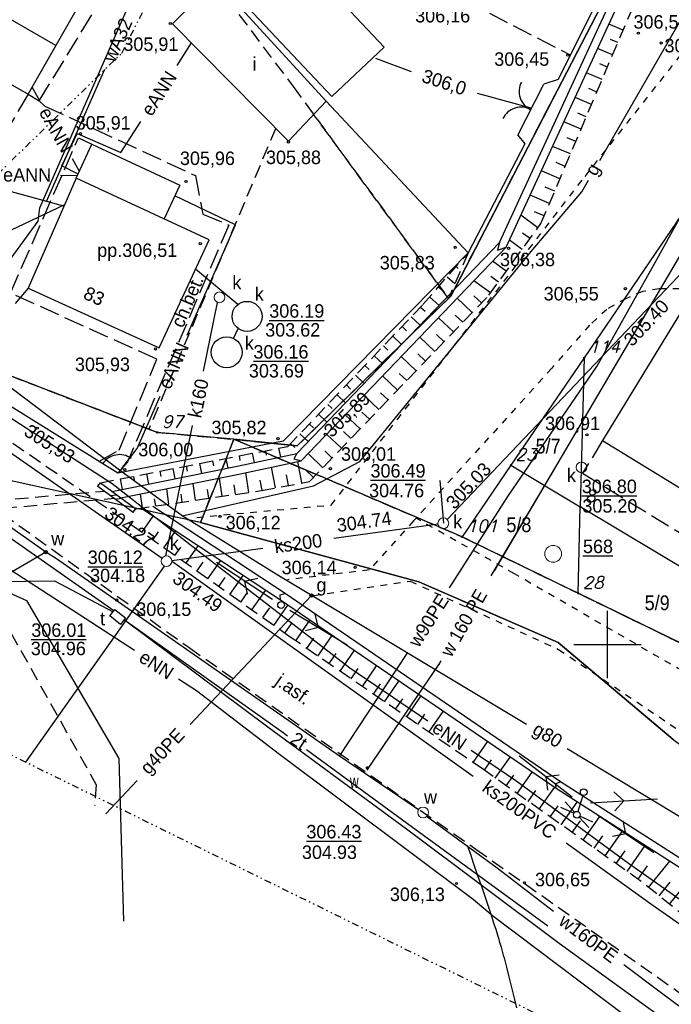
# Model space of a CAD drawing. Extents: x 4615668 to 9294084, y 5331114 to 10688993.
# Tile 38 of 181: x 4655501 to 4655550, y 5334986 to 5335059. Entities that reach past the tile are written whole.
import ezdxf
from ezdxf.enums import TextEntityAlignment as Align

# ---------------------------------------------------------------- set-up
doc = ezdxf.new("R2010")
doc.units = 0
doc.header["$MEASUREMENT"] = 0
for name, pattern in [('CHODNIK', [2, 1.5, -0.5]), ('DASHDOT', [25.4, 12.7, -6.35, 0, -6.35]), ('DIVIDE', [1.25, 0.5, -0.25, 0, -0.25, 0, -0.25]), ('DROGA', [1, 0.5, -0.5]), ('GEN7', [13.75, 9.75, -1.5, 1, -1.5]), ('JEZDNIA', [1.5, 1, -0.5]), ('KONTUR', [1.5, 1, -0.5]), ('PRZEPUST', [1.5, 1, -0.5]), ('SKARPA1', [1.5, 1, -0.5]), ('UZYTEK', [1.5, 1, -0.5]), ('WARSTWICA', [3, 2, -1])]:
    doc.linetypes.add(name, pattern=pattern)
for name, color, linetype in [('1', 7, 'Continuous'), ('11', 7, 'Continuous'), ('12', 7, 'Continuous'), ('13', 7, 'Continuous'), ('14', 7, 'Continuous'), ('15', 7, 'Continuous'), ('16', 7, 'Continuous'), ('17', 7, 'Continuous'), ('18', 7, 'Continuous'), ('19', 7, 'Continuous'), ('2', 7, 'Continuous'), ('21', 7, 'Continuous'), ('22', 7, 'Continuous'), ('23', 7, 'Continuous'), ('24', 7, 'Continuous'), ('25', 7, 'Continuous'), ('26', 7, 'Continuous'), ('27', 7, 'Continuous'), ('28', 7, 'Continuous'), ('3', 7, 'Continuous'), ('31', 7, 'Continuous'), ('32', 7, 'Continuous'), ('36', 7, 'Continuous'), ('38', 7, 'Continuous'), ('45', 7, 'Continuous'), ('5', 7, 'Continuous'), ('50', 7, 'Continuous'), ('51', 7, 'Continuous'), ('52', 7, 'Continuous'), ('55', 7, 'Continuous'), ('56', 7, 'Continuous'), ('57', 7, 'Continuous'), ('58', 7, 'Continuous'), ('59', 7, 'Continuous'), ('60', 7, 'Continuous'), ('61', 7, 'Continuous'), ('7', 4, 'GEN7'), ('9', 7, 'Continuous'), ('SZNPS_121', 7, 'Continuous'), ('UKKPA_506', 7, 'Continuous')]:
    doc.layers.add(name, color=color, linetype=linetype)
doc.styles.add('ITALICT', font='ITALICT', dxfattribs={"height": 0.2})
doc.styles.add('txt', font='TXT', dxfattribs={"height": 0.2})

# ---------------------------------------------------------------- blocks, each defined once
blk = doc.blocks.new('203')
at = {"layer": '57', "color": 3, "linetype": 'Continuous'}
blk.add_circle((0, 0), 0.045, dxfattribs=at)
blk = doc.blocks.new('*M2222')
at = {"layer": '60', "color": 7, "linetype": 'Continuous'}
for p, q in [((200, 197.5), (200, 202.5)), ((197.5, 200), (202.5, 200))]:
    blk.add_line(p, q, dxfattribs=at)
blk = doc.blocks.new('MSZ')
at = {"layer": '22', "color": 7, "linetype": 'Continuous'}
blk.add_circle((0, 0), 0.25, dxfattribs=at)
blk = doc.blocks.new('SEN')
at = {"layer": '22', "color": 1, "linetype": 'Continuous'}
for p, q in [((0.75, 0), (5.75, 0)), ((3.25, 0), (2.543, 0.707)), ((3.25, 0), (2.543, -0.707))]:
    blk.add_line(p, q, dxfattribs=at)
blk = doc.blocks.new('SL')
at = {"layer": '22', "color": 1, "linetype": 'Continuous'}
for p, q in [((-1.272, 0.256), (-0.245, 0.05)), ((1.281, 0.256), (0.245, 0.048)), ((-0.246, -0.05), (-1.272, -0.255)), ((0.245, -0.048), (1.281, -0.256))]:
    blk.add_line(p, q, dxfattribs=at)
blk.add_circle((0, 0), 0.25, dxfattribs=at)
blk = doc.blocks.new('SLU')
at = {"layer": '22', "color": 1, "linetype": 'Continuous'}
blk.add_circle((0, 0), 0.25, dxfattribs=at)
blk = doc.blocks.new('KL')
at = {"layer": 'UKKPA_506', "color": 7, "linetype": 'Continuous', "lineweight": 13}
blk.add_circle((0, 0), 0.4, dxfattribs=at)
blk = doc.blocks.new('BR')
at = {"layer": '38', "color": 97, "linetype": 'Continuous'}
for centre, start, end in [((-1.499, 0.053), 357.959, 90.56156), ((1.495, 0.058), 89.62231, 182.22487)]:
    blk.add_arc(centre, 1.5, start, end, dxfattribs=at)
blk = doc.blocks.new('PO')
at = {"layer": 'SZNPS_121', "color": 7, "linetype": 'Continuous', "lineweight": 13}
for radius in [0.625, 0.01]:
    blk.add_circle((0, 0), radius, dxfattribs=at)
blk = doc.blocks.new('WYS')
at = {"layer": '52', "color": 67, "linetype": 'Continuous'}
blk.add_circle((0, 0), 0.08, dxfattribs=at)
blk = doc.blocks.new('A')
at = {"layer": '26', "color": 165, "linetype": 'Continuous'}
blk.add_circle((0, 0), 0.125, dxfattribs=at)
blk = doc.blocks.new('*M2262')
at = {"layer": '25', "color": 165, "linetype": 'Continuous'}
blk.add_lwpolyline([(0.5, 0), (0.49, 0.08), (0.48, 0.15), (0.45, 0.23), (0.4, 0.29), (0.35, 0.35), (0.29, 0.4), (0.23, 0.45), (0.15, 0.48), (0.08, 0.49), (0, 0.5), (-0.08, 0.49), (-0.16, 0.48), (-0.23, 0.45), (-0.29, 0.4), (-0.35, 0.35), (-0.41, 0.29), (-0.45, 0.23), (-0.48, 0.15), (-0.49, 0.08), (-0.5, 0), (-0.49, -0.08), (-0.47, -0.16), (-0.44, -0.23), (-0.4, -0.3), (-0.35, -0.35), (-0.29, -0.41), (-0.23, -0.45), (-0.15, -0.48), (-0.08, -0.49), (0, -0.5), (0.08, -0.49), (0.16, -0.47), (0.23, -0.44), (0.3, -0.4), (0.36, -0.35), (0.41, -0.29), (0.45, -0.22), (0.48, -0.15), (0.49, -0.08), (0.5, 0)], dxfattribs=at)
blk.add_lwpolyline([(0.5, 0), (0.49, 0.08), (0.48, 0.15), (0.45, 0.23), (0.4, 0.29), (0.35, 0.35), (0.29, 0.4), (0.23, 0.45), (0.15, 0.48), (0.08, 0.49), (0, 0.5), (-0.08, 0.49), (-0.16, 0.48), (-0.23, 0.45), (-0.29, 0.4), (-0.35, 0.35), (-0.41, 0.29), (-0.45, 0.23), (-0.48, 0.15), (-0.49, 0.08), (-0.5, 0), (-0.49, -0.08), (-0.47, -0.16), (-0.44, -0.23), (-0.4, -0.3), (-0.35, -0.35), (-0.29, -0.41), (-0.23, -0.45), (-0.15, -0.48), (-0.08, -0.49), (0, -0.5), (0.08, -0.49), (0.16, -0.47), (0.23, -0.44), (0.3, -0.4), (0.36, -0.35), (0.41, -0.29), (0.45, -0.22), (0.48, -0.15), (0.49, -0.08), (0.5, 0)], dxfattribs=at)
for p in [(-0.49, 0.08), (-0.48, 0.15), (-0.45, 0.23), (-0.41, 0.29), (-0.35, 0.35), (-0.29, 0.4), (-0.23, 0.45), (-0.16, 0.48), (-0.08, 0.49), (0, 0.5), (0.08, 0.49), (0.15, 0.48), (0.23, 0.45), (0.29, 0.4), (0.35, 0.35), (0.4, 0.29), (0.45, 0.23), (0.48, 0.15), (0.49, 0.08), (0.5, 0), (-0.5, 0), (-0.49, -0.08), (-0.47, -0.16), (-0.44, -0.23), (-0.4, -0.3), (-0.35, -0.35), (-0.29, -0.41), (-0.23, -0.45), (-0.15, -0.48), (-0.08, -0.49), (0, -0.5), (0.08, -0.49), (0.16, -0.47), (0.23, -0.44), (0.3, -0.4), (0.36, -0.35), (0.41, -0.29), (0.45, -0.22), (0.48, -0.15), (0.49, -0.08)]:
    blk.add_point(p, dxfattribs=at)
blk = doc.blocks.new('800')
at = {"layer": '25', "color": 165, "linetype": 'Continuous'}
blk.add_blockref('*M2262', (0, 0), dxfattribs=at)

msp = doc.modelspace()

# ---------------------------------------------------------------- linework, layer by layer
at = {"layer": '1', "color": 2, "linetype": 'Continuous'}
msp.add_lwpolyline([(4655571.807, 5335174.145), (4655569.667, 5335161.091), (4655568.346, 5335144.466), (4655555.432, 5335084.469), (4655547.43, 5335066.133), (4655533.316, 5335038.905), (4655521.902, 5335027.782), (4655517.201, 5335028.272), (4655514.7, 5335022.081), (4655530.938, 5335017.674), (4655541.301, 5335013.166), (4655549.855, 5335005.978), (4655563.49, 5334996.06), (4655569.284, 5334987.851), (4655569.726, 5334980.84)], dxfattribs=at)
at = {"layer": '11', "color": 7, "linetype": 'Continuous'}
msp.add_line((4655503.965, 5335057.532), (4655495.925, 5335062.133), dxfattribs=at)
at = {"layer": '11', "color": 2, "linetype": 'Continuous'}
for points in [[(4655493.851, 5335058.508), (4655501.891, 5335053.907), (4655508.919, 5335066.188), (4655500.879, 5335070.789)], [(4655505.47, 5335047.67), (4655501.899, 5335039.495), (4655511.638, 5335035.061), (4655515.357, 5335043.082)]]:
    msp.add_lwpolyline(points, close=True, dxfattribs=at)
at = {"layer": '13', "color": 7, "linetype": 'Continuous'}
for points in [[(4655516.139, 5335062.584), (4655524.471, 5335053.736), (4655528.361, 5335057.399), (4655520.029, 5335066.247)], [(4655515.84, 5335062.356), (4655524.044, 5335053.379), (4655521.247, 5335050.424), (4655512.633, 5335059.14)], [(4655551.024, 5335038.679), (4655544.607, 5335028.185), (4655555.081, 5335021.78), (4655561.598, 5335032.359)]]:
    msp.add_lwpolyline(points, close=True, dxfattribs=at)
at = {"layer": '15', "color": 62, "linetype": 'Continuous'}
msp.add_lwpolyline([(4655505.47, 5335047.67), (4655506.641, 5335050.194), (4655513.175, 5335047.162), (4655512.004, 5335044.638)], dxfattribs=at)
at = {"layer": '16', "color": 7, "linetype": 'CHODNIK'}
msp.add_line((4655501.899, 5335039.495), (4655496.57, 5335033.217), dxfattribs=at)
for points in [[(4655501.891, 5335053.907), (4655502.707, 5335053.404), (4655510.825, 5335066.614), (4655499.522, 5335073.002)], [(4655539.879, 5335071.071), (4655534.41, 5335060.843), (4655542.203, 5335056.827)], [(4655501.891, 5335053.907), (4655497.012, 5335045.669), (4655495.255, 5335046.712)], [(4655502.707, 5335053.404), (4655503.13, 5335053.028), (4655514.343, 5335047.857), (4655514.879, 5335044.994), (4655516.812, 5335044.186), (4655509.279, 5335026.588), (4655508.564, 5335025.76)], [(4655507.165, 5335026.63), (4655508.669, 5335027.466), (4655511.473, 5335034.22), (4655500.582, 5335039.133), (4655505.639, 5335050.675), (4655506.641, 5335050.194)], [(4655544.607, 5335028.185), (4655543.117, 5335025.748), (4655553.591, 5335019.343), (4655555.081, 5335021.78)]]:
    msp.add_lwpolyline(points, dxfattribs=at)
at = {"layer": '16', "color": 7, "linetype": 'JEZDNIA'}
for points in [[(4655574.216, 5334971.294), (4655568.149, 5334978.724), (4655566.361, 5334980.71), (4655555.633, 5334988.844), (4655547.478, 5334995.427), (4655535.741, 5335003.736), (4655521.389, 5335013.581), (4655510.225, 5335021.443), (4655497.402, 5335030.267), (4655489.739, 5335035.967), (4655482.906, 5335040.515)], [(4655481.329, 5335036.02), (4655489.63, 5335029.871), (4655497.549, 5335024.491), (4655513.871, 5335012.793), (4655535.174, 5334997.826), (4655550.604, 5334986.964), (4655562.53, 5334976.482), (4655570.512, 5334969.116)], [(4655493.473, 5335014.768), (4655493.979, 5335014.387), (4655496.173, 5335014.176), (4655499.884, 5335015.191), (4655506.965, 5335002.597), (4655506.838, 5335001.032)]]:
    msp.add_lwpolyline(points, dxfattribs=at)
at = {"layer": '17', "color": 97, "linetype": 'DROGA'}
for points in [[(4655514.429, 5335022.473), (4655524.429, 5335023.389), (4655543.297, 5335047.802), (4655552.551, 5335059.499)], [(4655554.665, 5335057.636), (4655552.727, 5335051.904), (4655555.112, 5335044.521), (4655556.127, 5335041.976), (4655557.272, 5335040.322), (4655563.922, 5335036.198), (4655562.044, 5335033.092), (4655561.952, 5335032.99), (4655551.547, 5335039.252), (4655550.337, 5335039.454), (4655548.815, 5335039.454), (4655547.568, 5335039.241), (4655546.334, 5335038.715), (4655544.918, 5335037.926), (4655543.632, 5335036.742), (4655540.825, 5335033.558), (4655530.557, 5335022.215), (4655527.264, 5335018.563), (4655521.189, 5335017.835)], [(4655573.014, 5334987.373), (4655566.866, 5334999.672), (4655553.13, 5335009.561), (4655538.053, 5335018.277), (4655530.738, 5335022.415)], [(4655523.14, 5335016.675), (4655530.3, 5335017.731), (4655541.335, 5335012.658), (4655551.543, 5335005.812), (4655563.622, 5334997.128), (4655569.454, 5334988.03), (4655569.35, 5334980.77), (4655570.735, 5334975.557)]]:
    msp.add_lwpolyline(points, dxfattribs=at)
at = {"layer": '19', "color": 172, "linetype": 'Continuous'}
for p, q in [((4655507.09, 5335024.8), (4655507.268, 5335025.042)), ((4655507.09, 5335024.8), (4655509.717, 5335022.859)), ((4655507.268, 5335025.042), (4655509.895, 5335023.101)), ((4655508.055, 5335024.087), (4655508.475, 5335024.15)), ((4655508.396, 5335023.835), (4655508.816, 5335023.898)), ((4655509.717, 5335022.859), (4655509.895, 5335023.101))]:
    msp.add_line(p, q, dxfattribs=at)
at = {"layer": '19', "color": 172, "linetype": 'PRZEPUST'}
for p, q in [((4655497.937, 5335023.581), (4655507.592, 5335024.429)), ((4655498.578, 5335023.02), (4655508.309, 5335023.899))]:
    msp.add_line(p, q, dxfattribs=at)
at = {"layer": '19', "color": 172, "linetype": 'Continuous'}
for p in [(4655507.09, 5335024.8), (4655509.717, 5335022.859)]:
    msp.add_point(p, dxfattribs=at)
at = {"layer": '2', "color": 5, "linetype": 'Continuous'}
for p, q in [((4655533.316, 5335038.905), (4655547.43, 5335066.133)), ((4655547.43, 5335066.133), (4655533.316, 5335038.905)), ((4655550.511, 5335045.013), (4655543.232, 5335034.334)), ((4655521.902, 5335027.782), (4655533.316, 5335038.905)), ((4655533.316, 5335038.905), (4655521.902, 5335027.782)), ((4655511.499, 5335028.783), (4655487.932, 5335037.855)), ((4655543.232, 5335034.334), (4655537.785, 5335026.349)), ((4655543.232, 5335034.334), (4655542.944, 5335023.254)), ((4655517.201, 5335028.272), (4655511.499, 5335028.783)), ((4655517.201, 5335028.272), (4655514.7, 5335022.081)), ((4655517.201, 5335028.272), (4655514.7, 5335022.081)), ((4655534.156, 5335021.027), (4655517.201, 5335028.272)), ((4655517.201, 5335028.272), (4655521.902, 5335027.782)), ((4655521.902, 5335027.782), (4655517.201, 5335028.272)), ((4655537.785, 5335026.349), (4655534.156, 5335021.027)), ((4655537.785, 5335026.349), (4655542.944, 5335023.254)), ((4655514.7, 5335022.081), (4655498.465, 5335025.672)), ((4655542.787, 5335016.832), (4655542.944, 5335023.254)), ((4655557.779, 5335014.363), (4655542.944, 5335023.254)), ((4655530.938, 5335017.674), (4655514.7, 5335022.081)), ((4655534.156, 5335021.027), (4655542.787, 5335016.832)), ((4655541.301, 5335013.166), (4655530.938, 5335017.674)), ((4655555.46, 5335010.672), (4655542.787, 5335016.832)), ((4655549.855, 5335005.978), (4655541.301, 5335013.166))]:
    msp.add_line(p, q, dxfattribs=at)
at = {"layer": '21', "color": 1, "linetype": 'Continuous'}
for p, q in [((4655512.966, 5335056.045), (4655514.041, 5335057.715)), ((4655502.761, 5335053.419), (4655502.192, 5335054.432)), ((4655505.705, 5335048.176), (4655505.185, 5335049.103)), ((4655504.299, 5335047.886), (4655505.567, 5335047.878))]:
    msp.add_line(p, q, dxfattribs=at)
for points in [[(4655505.61, 5335047.972), (4655504.407, 5335048.575), (4655505.551, 5335050.981), (4655508.798, 5335049.574), (4655510.285, 5335051.884)], [(4655513.714, 5335036.002), (4655517.313, 5335044.194), (4655512.797, 5335046.348)], [(4655508.856, 5335026.098), (4655510.008, 5335027.582), (4655511.722, 5335031.471)], [(4655499.62, 5335030.482), (4655508.15, 5335024.984), (4655514.735, 5335019.844), (4655525.819, 5335011.284), (4655531.614, 5335007.359)], [(4655509.801, 5335012.57), (4655499.194, 5335019.443), (4655488.616, 5335016.608), (4655480.753, 5335013.473)], [(4655556.287, 5334982.768), (4655553.03, 5334980.375), (4655536.426, 5334992.86), (4655534.982, 5334994.079), (4655520.584, 5335004.848), (4655514.417, 5335009.579), (4655513.074, 5335010.449)], [(4655534.843, 5335005.172), (4655538.155, 5335002.928), (4655546.522, 5334996.775), (4655558.252, 5334988.545), (4655561.685, 5334988.991), (4655563.102, 5334991.224), (4655562.9, 5334993.498), (4655561.24, 5334995.69), (4655563.254, 5334997.438)]]:
    msp.add_lwpolyline(points, dxfattribs=at)
at = {"layer": '22', "color": 7, "linetype": 'DASHDOT'}
msp.add_line((4655543.128, 5335001.814), (4655542.764, 5335000.622), dxfattribs=at)
at = {"layer": '23', "color": 40, "linetype": 'Continuous'}
for points in [[(4655508.272, 5335015.533), (4655499.51, 5335021.642), (4655494.164, 5335025.628)], [(4655485.027, 5335012.384), (4655491.218, 5335014.799), (4655499.611, 5335017.704), (4655503.861, 5335017.753), (4655508.214, 5335015.459)], [(4655509.057, 5335014.851), (4655519.711, 5335006.903), (4655530.019, 5334999.322), (4655541.378, 5334990.836), (4655550.924, 5334983.922), (4655560.765, 5334976.689), (4655563.411, 5334974.678)], [(4655509.057, 5335014.851), (4655520.866, 5335006.479), (4655521.183, 5335006.248)], [(4655522.582, 5335005.225), (4655530.091, 5334999.739), (4655540.546, 5334992.136)]]:
    msp.add_lwpolyline(points, dxfattribs=at)
at = {"layer": '24', "color": 40, "linetype": 'Continuous'}
msp.add_lwpolyline([(4655508.35, 5335015.634), (4655509.147, 5335015.015), (4655508.767, 5335014.525), (4655507.97, 5335015.145)], close=True, dxfattribs=at)
at = {"layer": '25', "color": 165, "linetype": 'Continuous'}
for p, q in [((4655503.268, 5335045.934), (4655507.588, 5335055.756)), ((4655525.038, 5335004.729), (4655530.078, 5335012.356))]:
    msp.add_line(p, q, dxfattribs=at)
for points in [[(4655536.328, 5335018.122), (4655540.797, 5335025.685), (4655552.047, 5335044.775), (4655557.247, 5335050.075), (4655561.487, 5335055.345), (4655559.657, 5335056.855), (4655557.267, 5335058.525), (4655555.657, 5335059.525), (4655553.377, 5335061.175), (4655555.697, 5335065.515)], [(4655536.557, 5335018.51), (4655540.797, 5335025.685), (4655552.047, 5335044.775), (4655557.247, 5335050.075), (4655561.487, 5335055.345), (4655559.657, 5335056.855), (4655557.267, 5335058.525), (4655555.657, 5335059.525), (4655553.377, 5335061.175), (4655555.697, 5335065.515)], [(4655533.22, 5335017.231), (4655537.619, 5335024.091), (4655544.171, 5335033.675), (4655548.516, 5335041.403), (4655553.141, 5335049.769), (4655555.168, 5335053.368)], [(4655504.556, 5335045.578), (4655498.393, 5335047.282), (4655496.55, 5335043.988), (4655484.899, 5335045.357)], [(4655486.712, 5335044.844), (4655493.65, 5335040.513), (4655504.615, 5335045.712)], [(4655530.915, 5335000.756), (4655525.038, 5335004.729), (4655503.941, 5335019.433), (4655503.204, 5335019.897), (4655492.64, 5335027.336), (4655492.278, 5335026.85)], [(4655503.204, 5335019.897), (4655499.368, 5335017.652), (4655491.96, 5335014.661), (4655484.985, 5335012.06)], [(4655527.117, 5335003.745), (4655532.447, 5335011.555), (4655532.605, 5335011.822)], [(4655527.117, 5335003.745), (4655532.447, 5335011.555), (4655532.465, 5335011.586)], [(4655540.956, 5334993.182), (4655536.775, 5334996.421), (4655531.505, 5335000.238)], [(4655586.296, 5334988.183), (4655577.284, 5334988.081), (4655560.834, 5334978.339), (4655548.99, 5334987.128), (4655546.18, 5334989.232)]]:
    msp.add_lwpolyline(points, dxfattribs=at)
for p in [(4655540.797, 5335025.685), (4655532.447, 5335011.555), (4655527.117, 5335003.745)]:
    msp.add_point(p, dxfattribs=at)
at = {"layer": '27', "color": 17, "linetype": 'Continuous'}
for p, q in [((4655517.486, 5335038.282), (4655514.348, 5335040.905)), ((4655533.043, 5335022.323), (4655550.695, 5335040.852)), ((4655514.943, 5335033.342), (4655515.982, 5335038.44)), ((4655517.17, 5335035.765), (4655517.505, 5335036.511)), ((4655512.145, 5335019.615), (4655514.119, 5335029.3)), ((4655498.646, 5335028.635), (4655511.857, 5335019.445)), ((4655524.612, 5335020.917), (4655532.371, 5335021.979)), ((4655512.581, 5335019.271), (4655519.336, 5335020.195)), ((4655512.021, 5335018.852), (4655501.702, 5335004.275)), ((4655512.64, 5335019.193), (4655534.985, 5335003.258))]:
    msp.add_line(p, q, dxfattribs=at)
msp.add_lwpolyline([(4655541.89, 5334998.301), (4655548.27, 5334993.712), (4655563.961, 5334982.774)], dxfattribs=at)
at = {"layer": '28', "color": 17, "linetype": 'Continuous'}
for centre, radius in [((4655518.173, 5335037.404), 1.115), ((4655516.658, 5335034.736), 1.15)]:
    msp.add_circle(centre, radius, dxfattribs=at)
at = {"layer": '31', "color": 2, "linetype": 'Continuous'}
for p, q in [((4655522.973, 5335016.665), (4655513.946, 5335007.096)), ((4655510.001, 5335002.914), (4655507.683, 5335000.457))]:
    msp.add_line(p, q, dxfattribs=at)
for points in [[(4655544.402, 5335048.979), (4655551.92, 5335062.041), (4655556.628, 5335073.477), (4655561.209, 5335085.025), (4655562.474, 5335088.168)], [(4655496.07, 5335035.514), (4655502.651, 5335044.481), (4655502.765, 5335045.475), (4655509.453, 5335060.699)], [(4655513.34, 5335022.593), (4655523.119, 5335024.807), (4655526.546, 5335026.62), (4655539.288, 5335042.22), (4655543.069, 5335046.662), (4655543.567, 5335047.527)], [(4655538.942, 5335007.091), (4655520.545, 5335018.12), (4655513.34, 5335022.593), (4655508.782, 5335025.908), (4655496.07, 5335035.514)], [(4655592.937, 5334959.242), (4655580.312, 5334970.674), (4655575.716, 5334976.073), (4655568.417, 5334984.805), (4655561.422, 5334993.544), (4655543.408, 5335004.414), (4655541.965, 5335005.279)]]:
    msp.add_lwpolyline(points, dxfattribs=at)
at = {"layer": '38', "color": 97, "linetype": 'Continuous'}
msp.add_line((4655538.307, 5335050.866), (4655540.234, 5335054.651), dxfattribs=at)
for points in [[(4655547.525, 5335067.416), (4655543.769, 5335059.97), (4655541.295, 5335055.006), (4655540.234, 5335054.651)], [(4655538.307, 5335050.866), (4655538.82, 5335050.223), (4655534.599, 5335042.123), (4655524.044, 5335053.379)], [(4655534.599, 5335042.123), (4655520.847, 5335028.123), (4655508.564, 5335025.76), (4655496.979, 5335032.963), (4655486.72, 5335039.609)], [(4655484.662, 5335011.473), (4655499.676, 5335017.246), (4655501.778, 5335016.292), (4655508.635, 5335004.546), (4655508.979, 5334992.466)]]:
    msp.add_lwpolyline(points, dxfattribs=at)
msp.add_arc((4655508.693, 5335025.632), 1.5, 54.65553, 147.25809, dxfattribs=at)
at = {"layer": '45', "color": 219, "linetype": 'Continuous'}
for points in [[(4655508.144, 5335024.394), (4655517.438, 5335026.271), (4655521.881, 5335027.22), (4655536.945, 5335042.894), (4655544.317, 5335058.91), (4655546.687, 5335063.998)], [(4655508.795, 5335023.914), (4655517.56, 5335025.683), (4655522.187, 5335026.672), (4655537.447, 5335042.552), (4655544.861, 5335058.658), (4655547.231, 5335063.744)], [(4655536.945, 5335042.894), (4655536.784, 5335042.311), (4655537.447, 5335042.552)], [(4655521.881, 5335027.22), (4655521.66, 5335026.831), (4655522.187, 5335026.672)], [(4655561.34, 5334991.311), (4655553.452, 5334994.465), (4655541.155, 5335002.322), (4655520.663, 5335016.31), (4655510.284, 5335023.158)], [(4655561.562, 5334991.869), (4655553.728, 5334995.001), (4655541.485, 5335002.822), (4655520.997, 5335016.808), (4655511.175, 5335023.288)], [(4655520.663, 5335016.31), (4655520.631, 5335016.724), (4655520.997, 5335016.808)], [(4655541.155, 5335002.322), (4655541.137, 5335002.697), (4655541.485, 5335002.822)]]:
    msp.add_lwpolyline(points, dxfattribs=at)
at = {"layer": '50', "color": 216, "linetype": 'Continuous'}
for points in [[(4655527.732, 5335056.58), (4655530.374, 5335055.595)], [(4655535.285, 5335053.984), (4655535.643, 5335053.885), (4655539.275, 5335052.887)]]:
    msp.add_lwpolyline(points, dxfattribs=at)
at = {"layer": '50', "color": 245, "linetype": 'WARSTWICA'}
msp.add_lwpolyline([(4655534.545, 5334998.128), (4655534.799, 5334997.377), (4655534.97, 5334996.877), (4655535.314, 5334995.878), (4655535.62, 5334994.99), (4655535.773, 5334994.545), (4655535.999, 5334993.878), (4655536.223, 5334993.21), (4655536.334, 5334992.875), (4655536.479, 5334992.429), (4655536.551, 5334992.205), (4655536.658, 5334991.869), (4655536.816, 5334991.364), (4655536.883, 5334991.142), (4655536.928, 5334990.993), (4655537.015, 5334990.696), (4655537.058, 5334990.547), (4655537.141, 5334990.248), (4655537.223, 5334989.95), (4655537.277, 5334989.75), (4655537.382, 5334989.351), (4655537.46, 5334989.05), (4655537.612, 5334988.449), (4655537.761, 5334987.848), (4655537.958, 5334987.045), (4655538.056, 5334986.644), (4655538.206, 5334986.042)], dxfattribs=at)
at = {"layer": '51', "color": 3, "linetype": 'Continuous'}
for p, q in [((4655546.133, 5335058.672), (4655545.077, 5335059.121)), ((4655545.742, 5335057.752), (4655545.199, 5335057.982)), ((4655545.35, 5335056.831), (4655544.238, 5335057.304)), ((4655544.959, 5335055.911), (4655544.389, 5335056.153)), ((4655544.568, 5335054.991), (4655543.401, 5335055.487)), ((4655544.177, 5335054.07), (4655543.58, 5335054.324)), ((4655543.785, 5335053.15), (4655542.564, 5335053.669)), ((4655543.394, 5335052.23), (4655542.77, 5335052.495)), ((4655543.003, 5335051.309), (4655541.728, 5335051.852)), ((4655542.612, 5335050.389), (4655541.961, 5335050.666)), ((4655542.221, 5335049.469), (4655540.891, 5335050.034)), ((4655541.829, 5335048.549), (4655541.151, 5335048.837)), ((4655541.438, 5335047.628), (4655540.054, 5335048.216)), ((4655541.047, 5335046.708), (4655540.342, 5335047.008)), ((4655540.656, 5335045.788), (4655539.218, 5335046.399)), ((4655540.265, 5335044.867), (4655539.532, 5335045.179)), ((4655539.799, 5335043.989), (4655538.533, 5335044.912)), ((4655539.21, 5335043.181), (4655538.658, 5335043.583)), ((4655538.621, 5335042.373), (4655537.68, 5335043.059)), ((4655534.369, 5335041.859), (4655534.454, 5335041.785)), ((4655537.443, 5335040.757), (4655536.431, 5335041.495)), ((4655533.712, 5335041.106), (4655533.875, 5335040.963)), ((4655533.054, 5335040.352), (4655533.624, 5335039.856)), ((4655536.265, 5335039.141), (4655535.032, 5335040.039)), ((4655536.854, 5335039.949), (4655536.293, 5335040.358)), ((4655532.397, 5335039.599), (4655532.772, 5335039.271)), ((4655531.74, 5335038.845), (4655532.454, 5335038.221)), ((4655534.898, 5335037.683), (4655533.792, 5335038.748)), ((4655535.591, 5335038.403), (4655535.038, 5335038.936)), ((4655531.074, 5335038.099), (4655531.403, 5335037.785)), ((4655530.384, 5335037.375), (4655531.04, 5335036.75)), ((4655533.51, 5335036.243), (4655532.406, 5335037.306)), ((4655534.204, 5335036.963), (4655533.651, 5335037.495)), ((4655529.694, 5335036.651), (4655530.021, 5335036.34)), ((4655529.004, 5335035.927), (4655529.654, 5335035.308)), ((4655532.122, 5335034.802), (4655531.02, 5335035.864)), ((4655532.816, 5335035.523), (4655532.265, 5335036.054)), ((4655528.314, 5335035.204), (4655528.638, 5335034.895)), ((4655527.624, 5335034.48), (4655528.268, 5335033.866)), ((4655530.735, 5335033.362), (4655529.635, 5335034.422)), ((4655531.429, 5335034.082), (4655530.878, 5335034.613)), ((4655526.934, 5335033.756), (4655527.255, 5335033.45)), ((4655526.244, 5335033.032), (4655526.882, 5335032.424)), ((4655529.347, 5335031.922), (4655528.249, 5335032.98)), ((4655530.041, 5335032.642), (4655529.491, 5335033.171)), ((4655525.554, 5335032.308), (4655525.872, 5335032.006)), ((4655524.864, 5335031.584), (4655525.496, 5335030.982)), ((4655527.96, 5335030.481), (4655526.863, 5335031.538)), ((4655528.653, 5335031.202), (4655528.105, 5335031.73)), ((4655524.174, 5335030.861), (4655524.489, 5335030.561)), ((4655523.484, 5335030.137), (4655524.11, 5335029.54)), ((4655526.572, 5335029.041), (4655525.477, 5335030.096)), ((4655527.266, 5335029.761), (4655526.718, 5335030.289)), ((4655522.794, 5335029.413), (4655523.106, 5335029.116)), ((4655522.104, 5335028.689), (4655522.725, 5335028.098)), ((4655525.184, 5335027.601), (4655524.091, 5335028.654)), ((4655525.878, 5335028.321), (4655525.331, 5335028.848)), ((4655520.521, 5335027.613), (4655520.648, 5335026.957)), ((4655521.414, 5335027.965), (4655521.723, 5335027.671)), ((4655516.594, 5335026.851), (4655516.734, 5335026.129)), ((4655517.576, 5335027.042), (4655517.645, 5335026.686)), ((4655518.557, 5335027.232), (4655518.692, 5335026.539)), ((4655519.539, 5335027.423), (4655519.605, 5335027.085)), ((4655523.797, 5335026.16), (4655522.706, 5335027.212)), ((4655524.491, 5335026.881), (4655523.945, 5335027.407)), ((4655512.667, 5335026.09), (4655512.813, 5335025.337)), ((4655513.649, 5335026.28), (4655513.721, 5335025.907)), ((4655514.631, 5335026.47), (4655514.774, 5335025.733)), ((4655515.612, 5335026.661), (4655515.683, 5335026.296)), ((4655520.278, 5335024.658), (4655519.988, 5335026.202)), ((4655522.244, 5335025.027), (4655521.945, 5335026.62)), ((4655523.103, 5335025.44), (4655522.497, 5335026.024)), ((4655508.741, 5335025.328), (4655508.892, 5335024.545)), ((4655509.722, 5335025.518), (4655509.797, 5335025.131)), ((4655510.704, 5335025.709), (4655510.853, 5335024.941)), ((4655511.686, 5335025.899), (4655511.759, 5335025.519)), ((4655516.327, 5335024.038), (4655516.129, 5335025.394)), ((4655518.306, 5335024.327), (4655518.092, 5335025.797)), ((4655521.261, 5335024.842), (4655521.114, 5335025.627)), ((4655512.369, 5335023.462), (4655512.203, 5335024.602)), ((4655514.348, 5335023.75), (4655514.166, 5335024.998)), ((4655515.337, 5335023.894), (4655515.243, 5335024.545)), ((4655517.317, 5335024.183), (4655517.214, 5335024.888)), ((4655519.295, 5335024.473), (4655519.153, 5335025.233)), ((4655510.39, 5335023.173), (4655510.239, 5335024.205)), ((4655511.379, 5335023.317), (4655511.3, 5335023.86)), ((4655513.358, 5335023.606), (4655513.271, 5335024.203)), ((4655510.345, 5335021.358), (4655511.191, 5335022.559)), ((4655511.163, 5335020.782), (4655511.595, 5335021.395)), ((4655511.981, 5335020.207), (4655512.861, 5335021.457)), ((4655512.798, 5335019.631), (4655513.247, 5335020.269)), ((4655513.616, 5335019.055), (4655514.531, 5335020.355)), ((4655514.433, 5335018.479), (4655514.9, 5335019.142)), ((4655515.251, 5335017.904), (4655516.202, 5335019.253)), ((4655516.069, 5335017.328), (4655516.553, 5335018.015)), ((4655516.886, 5335016.752), (4655517.872, 5335018.152)), ((4655517.704, 5335016.176), (4655518.205, 5335016.888)), ((4655518.521, 5335015.6), (4655519.542, 5335017.05)), ((4655519.339, 5335015.025), (4655519.858, 5335015.762)), ((4655520.157, 5335014.449), (4655521.206, 5335015.939)), ((4655520.974, 5335013.873), (4655521.503, 5335014.624)), ((4655521.795, 5335013.302), (4655522.839, 5335014.824)), ((4655523.445, 5335012.171), (4655524.491, 5335013.697)), ((4655522.62, 5335012.737), (4655523.143, 5335013.499)), ((4655524.269, 5335011.605), (4655524.793, 5335012.369)), ((4655525.094, 5335011.04), (4655526.143, 5335012.569)), ((4655526.743, 5335009.908), (4655527.795, 5335011.442)), ((4655525.918, 5335010.474), (4655526.444, 5335011.24)), ((4655527.568, 5335009.343), (4655528.094, 5335010.11)), ((4655528.392, 5335008.777), (4655529.447, 5335010.314)), ((4655530.042, 5335007.646), (4655531.099, 5335009.187)), ((4655529.217, 5335008.211), (4655529.745, 5335008.981)), ((4655530.866, 5335007.08), (4655531.395, 5335007.851)), ((4655531.691, 5335006.514), (4655532.75, 5335008.059)), ((4655534.989, 5335004.252), (4655536.054, 5335005.804)), ((4655535.813, 5335003.685), (4655536.358, 5335004.455)), ((4655536.629, 5335003.107), (4655537.729, 5335004.661)), ((4655537.446, 5335002.529), (4655538, 5335003.313)), ((4655538.262, 5335001.951), (4655539.381, 5335003.533)), ((4655539.078, 5335001.374), (4655539.643, 5335002.171)), ((4655539.894, 5335000.796), (4655541.033, 5335002.405)), ((4655541.526, 5334999.64), (4655542.718, 5335001.323)), ((4655540.71, 5335000.218), (4655541.292, 5335001.04)), ((4655542.343, 5334999.062), (4655542.952, 5334999.923)), ((4655543.159, 5334998.485), (4655544.405, 5335000.245)), ((4655544.791, 5334997.329), (4655546.093, 5334999.167)), ((4655543.975, 5334997.907), (4655544.612, 5334998.807)), ((4655545.607, 5334996.751), (4655546.272, 5334997.69)), ((4655546.424, 5334996.173), (4655547.78, 5334998.089)), ((4655548.029, 5334994.982), (4655549.599, 5334996.927)), ((4655547.24, 5334995.596), (4655547.932, 5334996.573)), ((4655548.807, 5334994.354), (4655549.627, 5334995.37)), ((4655549.585, 5334993.726), (4655551.295, 5334995.843))]:
    msp.add_line(p, q, dxfattribs=at)
at = {"layer": '51', "color": 3, "linetype": 'SKARPA1'}
msp.add_line((4655534.599, 5335042.123), (4655533.142, 5335038.736), dxfattribs=at)
for points in [[(4655509.895, 5335023.101), (4655519.24, 5335024.463), (4655522.806, 5335025.132), (4655536.15, 5335038.983), (4655540.02, 5335044.292), (4655548.067, 5335063.222)], [(4655507.268, 5335025.042), (4655521.205, 5335027.746), (4655531.245, 5335038.278), (4655534.599, 5335042.123)]]:
    msp.add_lwpolyline(points, dxfattribs=at)
at = {"layer": '56', "color": 17, "linetype": 'Continuous'}
msp.add_line((4655532.511, 5335025.219), (4655532.767, 5335022.033), dxfattribs=at)
at = {"layer": '58', "color": 1, "linetype": 'DIVIDE'}
msp.add_lwpolyline([(4655745.75, 5334990.563), (4655722.456, 5334985.95), (4655683.189, 5334978.785), (4655666.129, 5334971.39), (4655639.959, 5334973.349), (4655592.243, 5334969.194), (4655558.983, 5334976.092), (4655470.546, 5335019.624), (4655508.855, 5335056.957), (4655521.305, 5335081.272), (4655526.558, 5335093.308), (4655537.258, 5335142.081), (4655541.286, 5335172.746), (4655540.905, 5335179.108), (4655540.725, 5335180.488), (4655531.804, 5335213.138), (4655529.816, 5335232.694), (4655530.944, 5335262.196), (4655539.813, 5335279.771), (4655549.965, 5335287.429), (4655577.046, 5335303.408), (4655598.709, 5335313.328), (4655607.614, 5335316.191), (4655644.791, 5335337.504)], dxfattribs=at)
at = {"layer": '59', "color": 1, "linetype": 'Continuous'}
msp.add_point((4655504.457, 5335013.612), dxfattribs=at)
at = {"layer": '7', "color": 245, "linetype": 'KONTUR'}
for p, q in [((4655533.316, 5335038.905), (4655547.43, 5335066.133)), ((4655547.43, 5335066.133), (4655533.316, 5335038.905)), ((4655521.605, 5335054.468), (4655533.142, 5335038.736)), ((4655533.142, 5335038.736), (4655523.12, 5335052.403)), ((4655533.142, 5335038.736), (4655521.902, 5335027.782)), ((4655533.316, 5335038.905), (4655533.142, 5335038.736)), ((4655511.499, 5335028.783), (4655487.932, 5335037.855)), ((4655487.932, 5335037.855), (4655511.499, 5335028.783)), ((4655517.201, 5335028.272), (4655511.499, 5335028.783)), ((4655511.499, 5335028.783), (4655517.201, 5335028.272)), ((4655514.7, 5335022.081), (4655517.201, 5335028.272)), ((4655517.201, 5335028.272), (4655514.7, 5335022.081)), ((4655534.156, 5335021.027), (4655517.201, 5335028.272)), ((4655517.201, 5335028.272), (4655521.902, 5335027.782)), ((4655517.201, 5335028.272), (4655534.156, 5335021.027)), ((4655521.902, 5335027.782), (4655517.201, 5335028.272)), ((4655514.7, 5335022.081), (4655498.465, 5335025.672)), ((4655530.938, 5335017.674), (4655514.7, 5335022.081)), ((4655542.787, 5335016.832), (4655534.156, 5335021.027)), ((4655534.156, 5335021.027), (4655542.787, 5335016.832)), ((4655541.301, 5335013.166), (4655530.938, 5335017.674)), ((4655555.46, 5335010.672), (4655542.787, 5335016.832)), ((4655542.787, 5335016.832), (4655555.46, 5335010.672)), ((4655549.855, 5335005.978), (4655541.301, 5335013.166))]:
    msp.add_line(p, q, dxfattribs=at)
msp.add_lwpolyline([(4655521.902, 5335027.782), (4655533.142, 5335038.736), (4655533.316, 5335038.905)], dxfattribs=at)
at = {"layer": '9', "color": 3, "linetype": 'UZYTEK'}
for p, q in [((4655508.549, 5335071.817), (4655521.605, 5335054.468)), ((4655520.303, 5335051.38), (4655510.875, 5335029.023)), ((4655510.875, 5335029.023), (4655487.932, 5335037.855))]:
    msp.add_line(p, q, dxfattribs=at)

# ---------------------------------------------------------------- block references
at = {"layer": '22', "color": 1, "linetype": 'Continuous'}
for name, p, xscale, yscale, rotation in [('SEN', (4655520.702, 5335015.96), 0.9999992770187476, 0.9999992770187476, 146.7355750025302), ('SLU', (4655520.702, 5335015.96), 0.9999995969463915, 0.9999995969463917, 219.0023205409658), ('SEN', (4655520.702, 5335015.96), 0.9999981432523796, 0.9999981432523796, 328.9122426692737), ('SEN', (4655542.946, 5335001.218), 0.9999983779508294, 0.9999983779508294, 142.2139611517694), ('SEN', (4655542.946, 5335001.218), 1.000001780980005, 1.000001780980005, 3.441976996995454), ('SL', (4655542.69, 5335000.383), 0.9999974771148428, 0.9999974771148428, 323.9948514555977), ('SEN', (4655543.623, 5335000.762), 0.9999998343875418, 0.9999998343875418, 326.2277203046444)]:
    msp.add_blockref(name, p, dxfattribs=dict(at, xscale=xscale, yscale=yscale, rotation=rotation))
at = {"layer": '22', "color": 7, "linetype": 'Continuous', "xscale": 0.9999995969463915, "yscale": 0.9999995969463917, "rotation": 219.0023205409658}
for p in [(4655543.201, 5335002.054), (4655542.69, 5335000.383)]:
    msp.add_blockref('MSZ', p, dxfattribs=at)
at = {"layer": '25', "color": 165, "linetype": 'Continuous', "xscale": 0.1, "yscale": 0.1}
msp.add_blockref('800', (4655527.107, 5335003.855), dxfattribs=at)
at = {"layer": '26', "color": 165, "linetype": 'Continuous'}
for name, p in [('A', (4655503.204, 5335019.897)), ('KL', (4655531.259, 5335000.553))]:
    msp.add_blockref(name, p, dxfattribs=at)
at = {"layer": '28', "color": 17, "linetype": 'Continuous'}
for p in [(4655516.122, 5335038.815), (4655543.035, 5335026.187), (4655532.767, 5335022.033), (4655512.185, 5335019.217)]:
    msp.add_blockref('KL', p, dxfattribs=at)
at = {"layer": '32', "color": 2, "linetype": 'Continuous'}
msp.add_blockref('A', (4655522.973, 5335016.665), dxfattribs=at)
at = {"layer": '36', "color": 137, "linetype": 'Continuous'}
msp.add_blockref('PO', (4655540.93, 5335019.765), dxfattribs=at)
at = {"layer": '38', "color": 97, "linetype": 'Continuous', "xscale": 0.9999989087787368, "yscale": 0.9999989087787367, "rotation": 63.03665936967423}
msp.add_blockref('BR', (4655539.271, 5335052.758), dxfattribs=at)
at = {"layer": '52', "color": 67, "linetype": 'Continuous'}
for p in [(4655512.464, 5335059.16), (4655547.266, 5335058.445), (4655548.963, 5335057.716), (4655542.006, 5335056.807), (4655505.791, 5335050.979), (4655521.248, 5335050.36), (4655513.63, 5335047.421), (4655514.696, 5335042.806), (4655533.643, 5335042.536), (4655537.62, 5335042.455), (4655546.299, 5335039.457), (4655511.369, 5335034.982), (4655502.577, 5335029.101), (4655520.476, 5335028.32), (4655523.986, 5335028.64), (4655543.445, 5335028.606), (4655509.075, 5335026.021), (4655524.368, 5335026.092), (4655516.164, 5335022.542), (4655526.211, 5335018.763), (4655508.474, 5335016.328), (4655533.742, 5334995.276), (4655538.8, 5334995.328)]:
    msp.add_blockref('WYS', p, dxfattribs=at)
at = {"layer": '57', "color": 3, "linetype": 'Continuous'}
for p in [(4655543.232, 5335034.334), (4655511.499, 5335028.783), (4655537.785, 5335026.349), (4655542.944, 5335023.254), (4655534.156, 5335021.027), (4655542.787, 5335016.832)]:
    msp.add_blockref('203', p, dxfattribs=at)
at = {"layer": '60', "color": 7, "linetype": 'Continuous'}
msp.add_blockref('*M2222', (4655344.967, 5334813.025), dxfattribs=at)

# ---------------------------------------------------------------- texts
at = {"layer": '12', "color": 62, "linetype": 'Continuous', "style": 'txt'}
msp.add_text('83', height=1, rotation=335.52104, dxfattribs=at).set_placement((4655506.598, 5335038.454), align=Align.CENTER)
at = {"layer": '14', "color": 7, "linetype": 'Continuous', "style": 'txt'}
msp.add_text('i', height=1, dxfattribs=at).set_placement((4655518.731, 5335056.186), align=Align.MIDDLE)
at = {"layer": '18', "color": 7, "linetype": 'Continuous', "style": 'txt'}
for s, rotation, p in [('ch.bet.', 66.82617, (4655514.191, 5335038.323)), ('j.asf.', 324.909, (4655521.327, 5335009.294))]:
    msp.add_text(s, height=1, rotation=rotation, dxfattribs=at).set_placement(p, align=Align.CENTER)
at = {"layer": '21', "color": 1, "linetype": 'Continuous', "style": 'txt'}
for s, rotation, p in [('eANN', 57.21749, (4655511.626, 5335053.964)), ('eANN', 299.31599, (4655503.972, 5335051.261)), ('eANN', 359.6597, (4655501.824, 5335047.901)), ('eANN', 66.28289, (4655512.717, 5335033.737)), ('eNN', 327.0581, (4655511.438, 5335011.51)), ('eNN', 325.88758, (4655533.227, 5335006.265))]:
    msp.add_text(s, height=1, rotation=rotation, dxfattribs=at).set_placement(p, align=Align.MIDDLE)
at = {"layer": '24', "color": 40, "linetype": 'Continuous', "style": 'txt'}
msp.add_text('t', height=1, dxfattribs=at).set_placement((4655507.434, 5335014.951), align=Align.MIDDLE)
at = {"layer": '25', "color": 165, "linetype": 'Continuous', "style": 'txt'}
for s, rotation, p in [('wA32', 66.25729, (4655508.551, 5335057.942)), ('w90PE', 57.39344, (4655531.657, 5335014.789)), ('w160PE', 323.17344, (4655543.559, 5334991.195))]:
    msp.add_text(s, height=1, rotation=rotation, dxfattribs=at).set_placement(p, align=Align.MIDDLE)
at = {"layer": '25', "color": 165, "linetype": 'Continuous', "style": 'txt', "width": 0.951}
msp.add_text('w 160 PE', height=1, rotation=60.1189, dxfattribs=at).set_placement((4655533.355, 5335012.02))
at = {"layer": '25', "color": 165, "linetype": 'Continuous', "style": 'txt', "width": 0.661}
msp.add_text('w', height=1, dxfattribs=at).set_placement((4655525.827, 5335002.362))
at = {"layer": '26', "color": 165, "linetype": 'Continuous', "style": 'txt'}
for p in [(4655503.614, 5335020.392), (4655531.328, 5335001.198)]:
    msp.add_text('w', height=1, dxfattribs=at).set_placement(p)
at = {"layer": '27', "color": 17, "linetype": 'Continuous', "style": 'txt'}
for s, rotation, p in [('k160', 78.47951, (4655514.53, 5335031.321)), ('ks200', 7.79126, (4655521.973, 5335020.557)), ('ks200PVC', 324.27131, (4655538.44, 5335000.783))]:
    msp.add_text(s, height=1, rotation=rotation, dxfattribs=at).set_placement(p, align=Align.MIDDLE)
msp.add_text('304.49', height=1, rotation=324.50728, dxfattribs=at).set_placement((4655514.209, 5335016.539), align=Align.CENTER)
at = {"layer": '28', "color": 17, "linetype": 'Continuous', "style": 'txt'}
for p in [(4655517.081, 5335039.424), (4655541.955, 5335025.104), (4655533.502, 5335021.656), (4655512.439, 5335020.05)]:
    msp.add_text('k', height=1, dxfattribs=at).set_placement(p)
for p in [(4655519.081, 5335039.092), (4655518.341, 5335035.445)]:
    msp.add_text('k', height=1, dxfattribs=at).set_placement(p, align=Align.MIDDLE)
at = {"layer": '3', "color": 40, "linetype": 'Continuous', "style": 'txt'}
msp.add_text('2t', height=1, rotation=325.80865, dxfattribs=at).set_placement((4655521.75, 5335005.462), align=Align.CENTER)
at = {"layer": '31', "color": 2, "linetype": 'Continuous', "style": 'txt'}
for s, rotation, p in [('g', 60.07849, (4655543.983, 5335048.254)), ('g80', 329.05799, (4655540.453, 5335006.186)), ('g40PE', 46.6694, (4655511.974, 5335005.005))]:
    msp.add_text(s, height=1, rotation=rotation, dxfattribs=at).set_placement(p, align=Align.MIDDLE)
at = {"layer": '32', "color": 2, "linetype": 'Continuous', "style": 'txt'}
msp.add_text('g', height=1, dxfattribs=at).set_placement((4655523.331, 5335016.958))
at = {"layer": '36', "color": 62, "linetype": 'Continuous', "style": 'txt'}
msp.add_text('%%U568', height=1, dxfattribs=at).set_placement((4655543.147, 5335019.815))
at = {"layer": '5', "color": 6, "linetype": 'Continuous', "style": 'txt', "width": 0.909091}
for s, p in [('5/7', (4655539.625, 5335027.215)), ('5/8', (4655537.45, 5335021.376)), ('5/9', (4655547.733, 5335015.575))]:
    msp.add_text(s, height=1.1, dxfattribs=at).set_placement(p)
at = {"layer": '50', "color": 6, "linetype": 'Continuous', "style": 'txt'}
msp.add_text('306,0', height=1, rotation=341.95542, dxfattribs=at).set_placement((4655532.805, 5335054.718), align=Align.MIDDLE)
at = {"layer": '52', "color": 67, "linetype": 'Continuous', "style": 'txt'}
for s, p in [('306,16', (4655530.671, 5335059.239)), ('306,59', (4655546.902, 5335058.78)), ('305,91', (4655508.977, 5335057.127)), ('306,86', (4655549.206, 5335057.016)), ('306,45', (4655536.55, 5335056.017)), ('305,91', (4655505.433, 5335051.278)), ('305,96', (4655513.183, 5335048.647)), ('305,88', (4655519.579, 5335048.716)), ('pp.306,51', (4655507.036, 5335041.818)), ('306,38', (4655536.978, 5335041.133)), ('305,83', (4655528.04, 5335040.891)), ('306,55', (4655540.224, 5335038.586)), ('305,93', (4655505.378, 5335033.338)), ('305,82', (4655515.528, 5335028.649)), ('306,91', (4655540.327, 5335028.961)), ('306,00', (4655510.089, 5335027.008)), ('306,01', (4655525.16, 5335026.677)), ('306,12', (4655516.581, 5335021.581)), ('306,14', (4655520.744, 5335018.249)), ('306,15', (4655509.938, 5335015.148)), ('306,65', (4655539.582, 5334995.067)), ('306,13', (4655528.789, 5334993.969))]:
    msp.add_text(s, height=1, dxfattribs=at).set_placement(p)
for s, rotation, p in [('305,89', 43.77117, (4655524.468, 5335028.344)), ('305,93', 327.66874, (4655501.506, 5335028.617))]:
    msp.add_text(s, height=1, rotation=rotation, dxfattribs=at).set_placement(p)
at = {"layer": '55', "color": 165, "linetype": 'Continuous', "style": 'txt'}
msp.add_text('%%U306.43', height=1, dxfattribs=at).set_placement((4655522.583, 5334998.623))
msp.add_text('304.93', height=1, dxfattribs=at).set_placement((4655522.254, 5334998.095), align=Align.TOP_LEFT)
at = {"layer": '56', "color": 17, "linetype": 'Continuous', "style": 'txt'}
for s, p in [('305.40', (4655546.804, 5335035.1)), ('305.03', (4655533.589, 5335023.001))]:
    msp.add_text(s, height=1, rotation=46.38853, dxfattribs=at).set_placement(p)
for s, p in [('%%U306.19', (4655519.824, 5335037.306)), ('%%U306.16', (4655518.646, 5335034.267)), ('%%U306.49', (4655527.351, 5335025.43)), ('%%U306.80', (4655543.059, 5335024.275)), ('%%U306.12', (4655506.328, 5335019.008))]:
    msp.add_text(s, height=1, dxfattribs=at).set_placement(p)
for s, p in [('303.62', (4655519.522, 5335036.901)), ('303.69', (4655518.31, 5335033.862)), ('304.76', (4655527.246, 5335024.966)), ('305.20', (4655543.103, 5335023.824)), ('304.18', (4655506.504, 5335018.658))]:
    msp.add_text(s, height=1, dxfattribs=at).set_placement(p, align=Align.TOP_LEFT)
for s, rotation, p in [('304.27', 325.17675, (4655508.056, 5335023.342)), ('304.74', 7.79126, (4655524.779, 5335022.369))]:
    msp.add_text(s, height=1, rotation=rotation, dxfattribs=at).set_placement(p, align=Align.TOP_LEFT)
at = {"layer": '57', "color": 3, "linetype": 'Continuous', "style": 'ITALICT'}
for s, p in [('114', (4655543.582, 5335034.684)), ('97', (4655511.849, 5335029.133)), ('23', (4655538.135, 5335026.699)), ('8', (4655543.294, 5335023.604)), ('101', (4655534.506, 5335021.377)), ('28', (4655543.137, 5335017.182))]:
    msp.add_text(s, height=0.9, dxfattribs=at).set_placement(p)
at = {"layer": '61', "color": 7, "linetype": 'Continuous', "style": 'txt'}
msp.add_text('%%U306.01', height=1, dxfattribs=at).set_placement((4655502.131, 5335013.596))
at = {"layer": '61', "color": 40, "linetype": 'Continuous', "style": 'txt'}
msp.add_text('304.96', height=1, dxfattribs=at).set_placement((4655502.097, 5335013.235), align=Align.TOP_LEFT)

doc.saveas('drawing.dxf')
